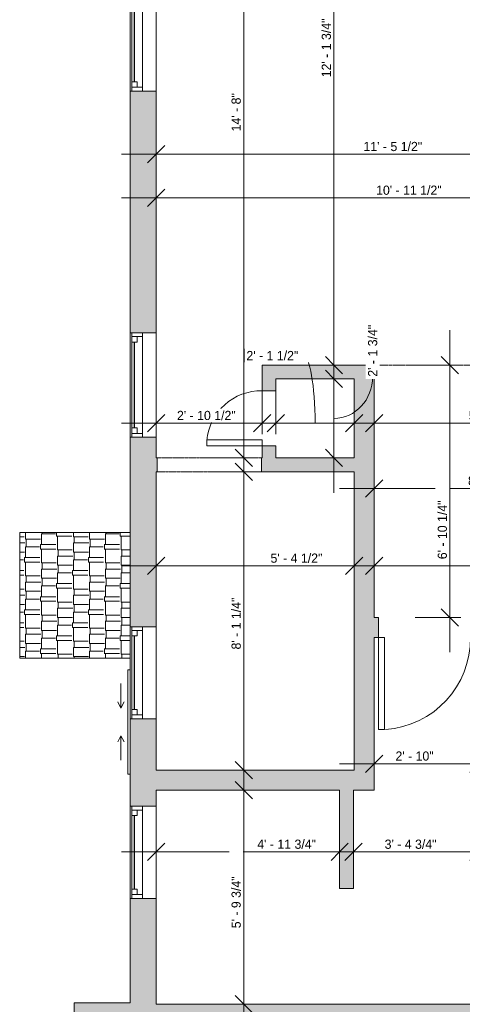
# Model space of a CAD drawing. Header units: inches. Extents: x -270 to 200, y -389 to 498.
# Tile 5 of 9: x -174 to -30, y -31 to 289. Entities that reach past the tile are written whole.
import ezdxf

# ---------------------------------------------------------------- set-up
doc = ezdxf.new("R2010")
doc.units = ezdxf.units.IN
doc.header["$MEASUREMENT"] = 0
doc.linetypes.add('Dash', pattern=[0.23622, 0.11811, -0.11811])
doc.linetypes.add('Overhead', pattern=[0.15625, 0.09375, -0.0625])
for name, color, linetype, lineweight in [('A-ANNO-DIMS', 211, 'Continuous', 9), ('A-ANNO-DIMS-96', 211, 'Continuous', 9), ('A-AREA', 32, 'Continuous', 9), ('A-DETL-GENF', 92, 'Overhead', 9), ('A-DETL-MEDM', 90, 'Continuous', 9), ('A-DOOR', 31, 'Continuous', 9), ('A-GLAZ', 151, 'Continuous', 9), ('A-ROOF', 132, 'Continuous', 9), ('A-ROOF-PATT', 132, 'Continuous', 9), ('A-WALL', 90, 'Continuous', 9), ('A-WALL-PATT', 111, 'Continuous', 9)]:
    doc.layers.add(name, color=color, linetype=linetype, lineweight=lineweight)
doc.styles.add('Inter', font='txt', dxfattribs={"height": 3})
doc.dimstyles.new('Linear_-_1_32__Inter__Imperial__SMALL', dxfattribs={"dimscale": 12, "dimtxt": 3.974399, "dimasz": 0.46875, "dimexe": 0.944882, "dimexo": 0.629921, "dimgap": 0, "dimtad": 1, "dimrnd": 0.25, "dimzin": 1, "dimdsep": 46, "dimlunit": 4, "dimtxsty": 'Inter', "dimblk1": 'OBLIQUE', "dimblk2": 'OBLIQUE', "dimsah": 1, "dimcen": 0.09, "dimdle": 0.944882, "dimazin": 0, "dimtfac": 1, "dimtdec": 4, "dimtix": 1, "dimtmove": 0, "dimatfit": 3, "dimfxl": 1, "dimtvp": 1, "dimtfill": 1, "dimfrac": 2, "dimtolj": 1, "dimtzin": 0, "dimarcsym": 2})
doc.dimstyles.new('Linear_-_1_32__Inter__Imperial__SMALL_1', dxfattribs={"dimscale": 12, "dimtxt": 3.974399, "dimasz": 0.46875, "dimexe": 0.944882, "dimexo": 0.629921, "dimgap": 0, "dimtad": 1, "dimrnd": 0.25, "dimzin": 1, "dimdsep": 46, "dimlunit": 4, "dimtxsty": 'Inter', "dimblk1": 'OBLIQUE', "dimblk2": 'OBLIQUE', "dimsah": 1, "dimcen": 0.09, "dimdle": 0.944882, "dimazin": 0, "dimtfac": 1, "dimtdec": 4, "dimtix": 1, "dimtmove": 1, "dimatfit": 3, "dimfxl": 1, "dimtvp": 1, "dimtfill": 1, "dimfrac": 2, "dimtolj": 1, "dimtzin": 0, "dimarcsym": 2})
doc.dimstyles.new('Linear_-_1_32__Inter__Imperial__SMALL_2', dxfattribs={"dimscale": 12, "dimtxt": 3.974399, "dimasz": 0.46875, "dimexe": 0.944882, "dimexo": 0.629921, "dimgap": 0, "dimtad": 1, "dimrnd": 0.25, "dimzin": 1, "dimdsep": 46, "dimlunit": 4, "dimtxsty": 'Inter', "dimblk1": 'OBLIQUE', "dimblk2": 'OBLIQUE', "dimsah": 1, "dimcen": 0.09, "dimdle": 0.944882, "dimazin": 0, "dimtfac": 1, "dimtdec": 4, "dimtix": 1, "dimtmove": 2, "dimatfit": 3, "dimfxl": 1, "dimtvp": 1, "dimtfill": 1, "dimfrac": 2, "dimtolj": 1, "dimtzin": 0, "dimarcsym": 2})

# ---------------------------------------------------------------- blocks, each defined once
blk = doc.blocks.new('Planitar-Sliding-Double - 2_ 10_ x 3_-4194633-Unit 3236 Dimension Plan')
at = {"layer": 'A-GLAZ'}
for p, q in [((-17, 4.1), (-17, 4.85)), ((-17, 4.85), (17, 4.85)), ((17, 4.1), (17, 4.85))]:
    blk.add_line(p, q, dxfattribs=at)
blk = doc.blocks.new('Plan-Double-Sliding - Default 1-4194636-Unit 3236 Dimension Plan')
at = {"layer": 'A-GLAZ'}
for p, q in [((-4.5, 3.34375), (-12.5, 3.34375)), ((-4.5, 3.34375), (-6.5, 4.34375)), ((-4.5, 3.34375), (-6.5, 2.34375)), ((4.5, 3.34375), (6.5, 4.34375)), ((4.5, 3.34375), (6.5, 2.34375)), ((4.5, 3.34375), (12.5, 3.34375))]:
    blk.add_line(p, q, dxfattribs=at)
blk = doc.blocks.new('Planitar - Single Door_Flush Panel - 2_-6_ x 6_-8_-4191613-Unit 3236 Dimension Plan')
at = {"layer": 'A-DOOR', "lineweight": 18}
for p, q in [((12.99, 3.25), (12.99, 33.25)), ((15, 33.25), (12.99, 33.25)), ((15, 3.25), (15, 33.25)), ((15, 3.25), (12.99, 3.25))]:
    blk.add_line(p, q, dxfattribs=at)
at = {"layer": 'A-DOOR'}
blk.add_arc((14.77, 3.55), 29.77, 93.991, 180.5775, dxfattribs=at)
blk = doc.blocks.new('Planitar - Single Door_Flush Panel - 1_-6_ x 6_-8_-4188477-Unit 3236 Dimension Plan')
at = {"layer": 'A-DOOR', "lineweight": 18}
for p, q in [((6.99, -2.25), (6.99, -20.25)), ((9, -2.25), (6.99, -2.25)), ((9, -2.25), (9, -20.25)), ((9, -20.25), (6.99, -20.25))]:
    blk.add_line(p, q, dxfattribs=at)
at = {"layer": 'A-DOOR'}
blk.add_arc((8.77, -2.55), 17.77, 179.0326, 264.7975, dxfattribs=at)
blk = doc.blocks.new('Planitar-Double-Hung-Single - 2_10_ x 3_-4193130-Unit 3236 Dimension Plan')
at = {"layer": 'A-GLAZ', "lineweight": 18}
for p, q in [((-17, 4.25), (-17, -4.25)), ((-17, 3.75), (-14, 3.75)), ((-15.75, 3.75), (-15.75, 0.25)), ((-14, 3.75), (-14, 2)), ((-1.1875, 3.75), (1.1875, 3.75)), ((14, 3.75), (17, 3.75)), ((14, 3.75), (14, 2)), ((15.75, 3.75), (15.75, 0.25)), ((17, -4.25), (17, 4.25)), ((-17, 0.25), (-15.75, 0.25)), ((-15.75, 2), (-14, 2)), ((15.75, 2), (14, 2)), ((15.75, 0.25), (17, 0.25))]:
    blk.add_line(p, q, dxfattribs=at)
at = {"layer": 'A-GLAZ'}
for p, q in [((17, 4.25), (-17, 4.25)), ((-14, 3.75), (-1.1875, 3.75)), ((1.1875, 3.75), (14, 3.75)), ((15.75, 0.25), (-15.75, 0.25)), ((-17, -4.25), (17, -4.25))]:
    blk.add_line(p, q, dxfattribs=at)
at = {"layer": 'A-GLAZ', "lineweight": 25}
blk.add_line((-14, 2.875), (14, 2.875), dxfattribs=at)
blk = doc.blocks.new('Planitar-Double-Hung-Single - 2_10_ x 2_ 10_-4193184-Unit 3236 Dimension Plan')
at = {"layer": 'A-GLAZ', "lineweight": 18}
for p, q in [((-17, 4.25), (-17, -4.25)), ((-17, 3.75), (-14, 3.75)), ((-15.75, 3.75), (-15.75, 0.25)), ((-14, 3.75), (-14, 2)), ((-1.1875, 3.75), (1.1875, 3.75)), ((14, 3.75), (17, 3.75)), ((14, 3.75), (14, 2)), ((15.75, 3.75), (15.75, 0.25)), ((17, -4.25), (17, 4.25)), ((-17, 0.25), (-15.75, 0.25)), ((-15.75, 2), (-14, 2)), ((15.75, 2), (14, 2)), ((15.75, 0.25), (17, 0.25))]:
    blk.add_line(p, q, dxfattribs=at)
at = {"layer": 'A-GLAZ'}
for p, q in [((17, 4.25), (-17, 4.25)), ((-14, 3.75), (-1.1875, 3.75)), ((1.1875, 3.75), (14, 3.75)), ((15.75, 0.25), (-15.75, 0.25)), ((-17, -4.25), (17, -4.25))]:
    blk.add_line(p, q, dxfattribs=at)
at = {"layer": 'A-GLAZ', "lineweight": 25}
blk.add_line((-14, 2.875), (14, 2.875), dxfattribs=at)
blk = doc.blocks.new('Planitar-Double-Hung-Single - 2_6_ x 2_9_-4193250-Unit 3236 Dimension Plan')
at = {"layer": 'A-GLAZ', "lineweight": 18}
for p, q in [((-15, 4.25), (-15, -4.25)), ((-15, 3.75), (-12, 3.75)), ((-13.75, 3.75), (-13.75, 0.25)), ((-12, 3.75), (-12, 2)), ((-1.1875, 3.75), (1.1875, 3.75)), ((12, 3.75), (15, 3.75)), ((12, 3.75), (12, 2)), ((13.75, 3.75), (13.75, 0.25)), ((15, -4.25), (15, 4.25)), ((-15, 0.25), (-13.75, 0.25)), ((-13.75, 2), (-12, 2)), ((13.75, 2), (12, 2)), ((13.75, 0.25), (15, 0.25))]:
    blk.add_line(p, q, dxfattribs=at)
at = {"layer": 'A-GLAZ'}
for p, q in [((15, 4.25), (-15, 4.25)), ((-12, 3.75), (-1.1875, 3.75)), ((1.1875, 3.75), (12, 3.75)), ((13.75, 0.25), (-13.75, 0.25)), ((-15, -4.25), (15, -4.25))]:
    blk.add_line(p, q, dxfattribs=at)
at = {"layer": 'A-GLAZ', "lineweight": 25}
blk.add_line((-12, 2.875), (12, 2.875), dxfattribs=at)
blk = doc.blocks.new('Planitar-Double-Hung-Single - 2_6_ x 3_4_-4193346-Unit 3236 Dimension Plan')
at = {"layer": 'A-GLAZ', "lineweight": 18}
for p, q in [((-15, 4.25), (-15, -4.25)), ((-15, 3.75), (-12, 3.75)), ((-13.75, 3.75), (-13.75, 0.25)), ((-12, 3.75), (-12, 2)), ((-1.1875, 3.75), (1.1875, 3.75)), ((12, 3.75), (15, 3.75)), ((12, 3.75), (12, 2)), ((13.75, 3.75), (13.75, 0.25)), ((15, -4.25), (15, 4.25)), ((-15, 0.25), (-13.75, 0.25)), ((-13.75, 2), (-12, 2)), ((13.75, 2), (12, 2)), ((13.75, 0.25), (15, 0.25))]:
    blk.add_line(p, q, dxfattribs=at)
at = {"layer": 'A-GLAZ'}
for p, q in [((15, 4.25), (-15, 4.25)), ((-12, 3.75), (-1.1875, 3.75)), ((1.1875, 3.75), (12, 3.75)), ((13.75, 0.25), (-13.75, 0.25)), ((-15, -4.25), (15, -4.25))]:
    blk.add_line(p, q, dxfattribs=at)
at = {"layer": 'A-GLAZ', "lineweight": 25}
blk.add_line((-12, 2.875), (12, 2.875), dxfattribs=at)
blk = doc.blocks.new('Planitar - Opening - 2_-10_ x 6_-8_-4207775-Unit 3236 Dimension Plan')
at = {"layer": 'A-DETL-GENF'}
for p, q in [((16.68, 2.25), (-17.32, 2.25)), ((-17.32, -2.25), (16.68, -2.25))]:
    blk.add_line(p, q, dxfattribs=at)
at = {"layer": 'A-DETL-MEDM'}
for p, q in [((-17.32, 2.25), (-17.32, -2.25)), ((16.68, -2.25), (16.68, 2.25))]:
    blk.add_line(p, q, dxfattribs=at)
blk = doc.blocks.new('DIMBLOCK5-Unit 3236 Dimension Plan')
at = {"layer": 'A-ANNO-DIMS-96'}
for p, q in [((-129.98, 242.1), (-129.98, 257.02)), ((7.52, 242.1), (7.52, 257.02)), ((-141.32, 245.68), (18.86, 245.68)), ((-129.98, 245.68), (-129.98, 242.1)), ((7.52, 245.68), (7.52, 242.1))]:
    blk.add_line(p, q, dxfattribs=at)
at = {"layer": 'A-ANNO-DIMS-96', "lineweight": 35}
for p, q in [((-129.98, 245.68), (-127.17, 248.49)), ((7.52, 245.68), (10.33, 248.49)), ((-129.98, 245.68), (-132.79, 242.87)), ((7.52, 245.68), (4.71, 242.87))]:
    blk.add_line(p, q, dxfattribs=at)
at = {"layer": 'A-ANNO-DIMS-96', "color": 0, "insert": (-62.47, 249.67), "char_height": 3, "width": 24.0849, "attachment_point": 1, "line_spacing_factor": 0.9936, "style": 'Inter', "bg_fill": 3, "box_fill_scale": 1.25, "bg_fill_color": 256, "bg_fill_true_color": 13158600, "bg_fill_transparency": 0}
blk.add_mtext('11\' - 5 1/2"', dxfattribs=at)
blk = doc.blocks.new('_Oblique')
at = {"color": 0, "linetype": 'ByBlock', "lineweight": -2}
blk.add_line((-0.5, -0.5), (0.5, 0.5), dxfattribs=at)
blk = doc.blocks.new('DIMBLOCK7-Unit 3236 Dimension Plan')
at = {"layer": 'A-ANNO-DIMS-96'}
for p, q in [((-129.98, 227.85), (-129.98, 242.77)), ((-141.32, 231.43), (12.86, 231.43)), ((-129.98, 231.43), (-129.98, 227.85)), ((1.52, 231.53), (1.52, 220.09)), ((1.52, 231.43), (1.52, 231.53))]:
    blk.add_line(p, q, dxfattribs=at)
at = {"layer": 'A-ANNO-DIMS-96', "lineweight": 35}
for p, q in [((-129.98, 231.43), (-127.17, 234.25)), ((1.52, 231.43), (4.33, 234.25)), ((-129.98, 231.43), (-132.79, 228.62)), ((1.52, 231.43), (-1.29, 228.62))]:
    blk.add_line(p, q, dxfattribs=at)
at = {"layer": 'A-ANNO-DIMS-96', "color": 0, "insert": (-58.35, 235.43), "char_height": 3, "width": 26.231, "attachment_point": 1, "line_spacing_factor": 0.9936, "style": 'Inter', "bg_fill": 3, "box_fill_scale": 1.25, "bg_fill_color": 256, "bg_fill_true_color": 13158600, "bg_fill_transparency": 0}
blk.add_mtext('10\' - 11 1/2"', dxfattribs=at)
blk = doc.blocks.new('DIMBLOCK11-Unit 3236 Dimension Plan')
at = {"layer": 'A-ANNO-DIMS-96'}
for p, q in [((-129.98, 154.47), (-129.98, 169.39)), ((-95.48, 154.47), (-95.48, 169.39)), ((-141.32, 158.05), (-84.14, 158.05)), ((-129.98, 158.05), (-129.98, 154.47)), ((-95.48, 158.05), (-95.48, 154.47))]:
    blk.add_line(p, q, dxfattribs=at)
at = {"layer": 'A-ANNO-DIMS-96', "lineweight": 35}
for p, q in [((-129.98, 158.05), (-127.17, 160.87)), ((-95.48, 158.05), (-92.67, 160.87)), ((-129.98, 158.05), (-132.79, 155.24)), ((-95.48, 158.05), (-98.29, 155.24))]:
    blk.add_line(p, q, dxfattribs=at)
at = {"layer": 'A-ANNO-DIMS-96', "color": 0, "insert": (-123.23, 162.05), "char_height": 3, "width": 25.2176, "attachment_point": 1, "line_spacing_factor": 0.9936, "style": 'Inter', "bg_fill": 3, "box_fill_scale": 1.25, "bg_fill_color": 256, "bg_fill_true_color": 13158600, "bg_fill_transparency": 0}
blk.add_mtext('2\' - 10 1/2"', dxfattribs=at)
blk = doc.blocks.new('DIMBLOCK12-Unit 3236 Dimension Plan')
at = {"layer": 'A-ANNO-DIMS-96'}
for p, q in [((-90.98, 154.47), (-90.98, 169.39)), ((-65.48, 154.47), (-65.48, 169.39)), ((-102.32, 158.05), (-54.14, 158.05)), ((-90.98, 158.05), (-90.98, 154.47)), ((-65.48, 158.05), (-65.48, 154.47))]:
    blk.add_line(p, q, dxfattribs=at)
at = {"layer": 'A-ANNO-DIMS-96', "lineweight": 35}
for p, q in [((-90.98, 158.05), (-88.17, 160.87)), ((-65.48, 158.05), (-62.67, 160.87)), ((-90.98, 158.05), (-93.79, 155.24)), ((-65.48, 158.05), (-68.29, 155.24))]:
    blk.add_line(p, q, dxfattribs=at)
at = {"layer": 'A-ANNO-DIMS-96'}
blk.add_ellipse((-82.17, 158.05), major_axis=(0, 22), ratio=0.179123, start_param=4.712389, end_param=6.283185, dxfattribs=at)
at = {"layer": 'A-ANNO-DIMS-96', "color": 0, "insert": (-100.6, 181.56), "char_height": 3, "width": 22.1175, "attachment_point": 1, "line_spacing_factor": 0.9936, "style": 'Inter', "bg_fill": 3, "box_fill_scale": 1.25, "bg_fill_color": 256, "bg_fill_true_color": 13158600, "bg_fill_transparency": 0}
blk.add_mtext('2\' - 1 1/2"', dxfattribs=at)
blk = doc.blocks.new('DIMBLOCK13-Unit 3236 Dimension Plan')
at = {"layer": 'A-ANNO-DIMS-96'}
for p, q in [((-58.98, 154.47), (-58.98, 169.39)), ((7.52, 154.47), (7.52, 169.39)), ((-70.32, 158.05), (18.86, 158.05)), ((-58.98, 158.05), (-58.98, 154.47)), ((7.52, 158.05), (7.52, 154.47))]:
    blk.add_line(p, q, dxfattribs=at)
at = {"layer": 'A-ANNO-DIMS-96', "lineweight": 35}
for p, q in [((-58.98, 158.05), (-56.17, 160.87)), ((7.52, 158.05), (10.33, 160.87)), ((-58.98, 158.05), (-61.79, 155.24)), ((7.52, 158.05), (4.71, 155.24))]:
    blk.add_line(p, q, dxfattribs=at)
at = {"layer": 'A-ANNO-DIMS-96', "color": 0, "insert": (-28.17, 162.05), "char_height": 3, "width": 23.0714, "attachment_point": 1, "line_spacing_factor": 0.9936, "style": 'Inter', "bg_fill": 3, "box_fill_scale": 1.25, "bg_fill_color": 256, "bg_fill_true_color": 13158600, "bg_fill_transparency": 0}
blk.add_mtext('5\' - 6 1/2"', dxfattribs=at)
blk = doc.blocks.new('DIMBLOCK14-Unit 3236 Dimension Plan')
at = {"layer": 'A-ANNO-DIMS-96'}
for p, q in [((-129.98, 107.99), (-129.98, 122.91)), ((-65.48, 107.99), (-65.48, 122.91)), ((-141.32, 111.58), (-54.14, 111.58)), ((-129.98, 111.58), (-129.98, 107.99)), ((-65.48, 111.58), (-65.48, 107.99))]:
    blk.add_line(p, q, dxfattribs=at)
at = {"layer": 'A-ANNO-DIMS-96', "lineweight": 35}
for p, q in [((-129.98, 111.58), (-127.17, 114.39)), ((-65.48, 111.58), (-62.67, 114.39)), ((-129.98, 111.58), (-132.79, 108.76)), ((-65.48, 111.58), (-68.29, 108.76))]:
    blk.add_line(p, q, dxfattribs=at)
at = {"layer": 'A-ANNO-DIMS-96', "color": 0, "insert": (-92.75, 115.57), "char_height": 3, "width": 23.2502, "attachment_point": 1, "line_spacing_factor": 0.9936, "style": 'Inter', "bg_fill": 3, "box_fill_scale": 1.25, "bg_fill_color": 256, "bg_fill_true_color": 13158600, "bg_fill_transparency": 0}
blk.add_mtext('5\' - 4 1/2"', dxfattribs=at)
blk = doc.blocks.new('DIMBLOCK15-Unit 3236 Dimension Plan')
at = {"layer": 'A-ANNO-DIMS-96'}
for p, q in [((-58.98, 107.99), (-58.98, 122.91)), ((25.32, 107.99), (25.32, 122.91)), ((-70.32, 111.58), (36.66, 111.58)), ((-58.98, 111.58), (-58.98, 107.99)), ((25.32, 111.58), (25.32, 107.99))]:
    blk.add_line(p, q, dxfattribs=at)
at = {"layer": 'A-ANNO-DIMS-96', "lineweight": 35}
for p, q in [((-58.98, 111.58), (-56.17, 114.39)), ((25.32, 111.58), (28.13, 114.39)), ((-58.98, 111.58), (-61.79, 108.76)), ((25.32, 111.58), (22.51, 108.76))]:
    blk.add_line(p, q, dxfattribs=at)
at = {"layer": 'A-ANNO-DIMS-96', "color": 0, "insert": (-26.47, 115.57), "char_height": 3, "width": 23.131, "attachment_point": 1, "line_spacing_factor": 0.9936, "style": 'Inter', "bg_fill": 3, "box_fill_scale": 1.25, "bg_fill_color": 256, "bg_fill_true_color": 13158600, "bg_fill_transparency": 0}
blk.add_mtext('7\' - 0 1/4"', dxfattribs=at)
blk = doc.blocks.new('DIMBLOCK17-Unit 3236 Dimension Plan')
at = {"layer": 'A-ANNO-DIMS-96'}
for p, q in [((-58.98, 133.22), (-58.98, 148.14)), ((48.52, 133.22), (48.52, 148.14)), ((-70.32, 136.8), (59.86, 136.8)), ((-58.98, 136.8), (-58.98, 133.22)), ((48.52, 136.8), (48.52, 133.22))]:
    blk.add_line(p, q, dxfattribs=at)
at = {"layer": 'A-ANNO-DIMS-96', "lineweight": 35}
for p, q in [((-58.98, 136.8), (-56.17, 139.61)), ((48.52, 136.8), (51.33, 139.61)), ((-58.98, 136.8), (-61.79, 133.98)), ((48.52, 136.8), (45.71, 133.98))]:
    blk.add_line(p, q, dxfattribs=at)
at = {"layer": 'A-ANNO-DIMS-96', "color": 0, "insert": (-28.42, 140.79), "char_height": 3, "width": 24.1445, "attachment_point": 1, "line_spacing_factor": 0.9936, "style": 'Inter', "bg_fill": 3, "box_fill_scale": 1.25, "bg_fill_color": 256, "bg_fill_true_color": 13158600, "bg_fill_transparency": 0}
blk.add_mtext('8\' - 11 1/2"', dxfattribs=at)
blk = doc.blocks.new('DIMBLOCK19-Unit 3236 Dimension Plan')
at = {"layer": 'A-ANNO-DIMS-96'}
for p, q in [((-58.98, 43.52), (-58.98, 58.44)), ((-24.98, 43.52), (-24.98, 58.44)), ((-70.32, 47.1), (-13.64, 47.1)), ((-58.98, 47.1), (-58.98, 43.52)), ((-24.98, 47.1), (-24.98, 43.52))]:
    blk.add_line(p, q, dxfattribs=at)
at = {"layer": 'A-ANNO-DIMS-96', "lineweight": 35}
for p, q in [((-58.98, 47.1), (-56.17, 49.92)), ((-24.98, 47.1), (-22.17, 49.92)), ((-58.98, 47.1), (-61.79, 44.29)), ((-24.98, 47.1), (-27.79, 44.29))]:
    blk.add_line(p, q, dxfattribs=at)
at = {"layer": 'A-ANNO-DIMS-96', "color": 0, "insert": (-52.04, 51.1), "char_height": 3, "width": 16.9906, "attachment_point": 1, "line_spacing_factor": 0.9936, "style": 'Inter', "bg_fill": 3, "box_fill_scale": 1.25, "bg_fill_color": 256, "bg_fill_true_color": 13158600, "bg_fill_transparency": 0}
blk.add_mtext('2\' - 10"', dxfattribs=at)
blk = doc.blocks.new('DIMBLOCK20-Unit 3236 Dimension Plan')
at = {"layer": 'A-ANNO-DIMS-96'}
for p, q in [((-129.98, 14.81), (-129.98, 29.73)), ((-70.23, 14.81), (-70.23, 29.73)), ((-141.32, 18.39), (-58.89, 18.39)), ((-129.98, 18.39), (-129.98, 14.81)), ((-70.23, 18.39), (-70.23, 14.81))]:
    blk.add_line(p, q, dxfattribs=at)
at = {"layer": 'A-ANNO-DIMS-96', "lineweight": 35}
for p, q in [((-129.98, 18.39), (-127.17, 21.2)), ((-70.23, 18.39), (-67.42, 21.2)), ((-129.98, 18.39), (-132.79, 15.58)), ((-70.23, 18.39), (-73.04, 15.58))]:
    blk.add_line(p, q, dxfattribs=at)
at = {"layer": 'A-ANNO-DIMS-96', "color": 0, "insert": (-97.07, 22.38), "char_height": 3, "width": 25.5156, "attachment_point": 1, "line_spacing_factor": 0.9936, "style": 'Inter', "bg_fill": 3, "box_fill_scale": 1.25, "bg_fill_color": 256, "bg_fill_true_color": 13158600, "bg_fill_transparency": 0}
blk.add_mtext('4\' - 11 3/4"', dxfattribs=at)
blk = doc.blocks.new('DIMBLOCK21-Unit 3236 Dimension Plan')
at = {"layer": 'A-ANNO-DIMS-96'}
for p, q in [((-65.73, 14.81), (-65.73, 29.73)), ((-24.98, 14.81), (-24.98, 29.73)), ((-77.07, 18.39), (-13.64, 18.39)), ((-65.73, 18.39), (-65.73, 14.81)), ((-24.98, 18.39), (-24.98, 14.81))]:
    blk.add_line(p, q, dxfattribs=at)
at = {"layer": 'A-ANNO-DIMS-96', "lineweight": 35}
for p, q in [((-65.73, 18.39), (-62.92, 21.2)), ((-24.98, 18.39), (-22.17, 21.2)), ((-65.73, 18.39), (-68.54, 15.58)), ((-24.98, 18.39), (-27.79, 15.58))]:
    blk.add_line(p, q, dxfattribs=at)
at = {"layer": 'A-ANNO-DIMS-96', "color": 0, "insert": (-55.56, 22.38), "char_height": 3, "width": 24.5022, "attachment_point": 1, "line_spacing_factor": 0.9936, "style": 'Inter', "bg_fill": 3, "box_fill_scale": 1.25, "bg_fill_color": 256, "bg_fill_true_color": 13158600, "bg_fill_transparency": 0}
blk.add_mtext('3\' - 4 3/4"', dxfattribs=at)
blk = doc.blocks.new('DIMBLOCK39-Unit 3236 Dimension Plan')
at = {"layer": 'A-ANNO-DIMS-96'}
for p, q in [((-101.46, 135.39), (-101.46, 334.06)), ((-97.88, 322.72), (-112.8, 322.72)), ((-101.46, 322.72), (-97.88, 322.72)), ((-97.88, 146.72), (-112.8, 146.72)), ((-101.46, 146.72), (-97.88, 146.72))]:
    blk.add_line(p, q, dxfattribs=at)
at = {"layer": 'A-ANNO-DIMS-96', "lineweight": 35}
for p, q in [((-101.46, 322.72), (-104.27, 325.54)), ((-101.46, 322.72), (-98.65, 319.91)), ((-101.46, 146.72), (-104.27, 149.54)), ((-101.46, 146.72), (-98.65, 143.91))]:
    blk.add_line(p, q, dxfattribs=at)
at = {"layer": 'A-ANNO-DIMS-96', "color": 0, "insert": (-105.45, 253.08), "char_height": 3, "width": 17.1098, "attachment_point": 1, "rotation": 90, "line_spacing_factor": 0.9936, "style": 'Inter', "bg_fill": 3, "box_fill_scale": 1.25, "bg_fill_color": 256, "bg_fill_true_color": 13158600, "bg_fill_transparency": 0}
blk.add_mtext('14\' - 8"', dxfattribs=at)
blk = doc.blocks.new('DIMBLOCK40-Unit 3236 Dimension Plan')
at = {"layer": 'A-ANNO-DIMS-96'}
for p, q in [((-101.46, 33.64), (-101.46, 153.56)), ((-97.88, 142.22), (-112.8, 142.22)), ((-101.46, 142.22), (-97.88, 142.22)), ((-97.88, 44.97), (-112.8, 44.97)), ((-101.46, 44.97), (-97.88, 44.97))]:
    blk.add_line(p, q, dxfattribs=at)
at = {"layer": 'A-ANNO-DIMS-96', "lineweight": 35}
for p, q in [((-101.46, 142.22), (-104.27, 145.04)), ((-101.46, 142.22), (-98.65, 139.41)), ((-101.46, 44.97), (-104.27, 47.79)), ((-101.46, 44.97), (-98.65, 42.16))]:
    blk.add_line(p, q, dxfattribs=at)
at = {"layer": 'A-ANNO-DIMS-96', "color": 0, "insert": (-105.45, 84.31), "char_height": 3, "width": 22.2964, "attachment_point": 1, "rotation": 90, "line_spacing_factor": 0.9936, "style": 'Inter', "bg_fill": 3, "box_fill_scale": 1.25, "bg_fill_color": 256, "bg_fill_true_color": 13158600, "bg_fill_transparency": 0}
blk.add_mtext('8\' - 1 1/4"', dxfattribs=at)
blk = doc.blocks.new('DIMBLOCK41-Unit 3236 Dimension Plan')
at = {"layer": 'A-ANNO-DIMS-96'}
for p, q in [((-101.46, -42.61), (-101.46, 49.81)), ((-97.88, 38.47), (-112.8, 38.47)), ((-101.46, 38.47), (-97.88, 38.47)), ((-97.88, -31.28), (-112.8, -31.28)), ((-101.46, -31.28), (-97.88, -31.28))]:
    blk.add_line(p, q, dxfattribs=at)
at = {"layer": 'A-ANNO-DIMS-96', "lineweight": 35}
for p, q in [((-101.46, 38.47), (-104.27, 41.29)), ((-101.46, 38.47), (-98.65, 35.66)), ((-101.46, -31.28), (-104.27, -28.46)), ((-101.46, -31.28), (-98.65, -34.09))]:
    blk.add_line(p, q, dxfattribs=at)
at = {"layer": 'A-ANNO-DIMS-96', "color": 0, "insert": (-105.45, -6.51), "char_height": 3, "width": 24.2637, "attachment_point": 1, "rotation": 90, "line_spacing_factor": 0.9936, "style": 'Inter', "bg_fill": 3, "box_fill_scale": 1.25, "bg_fill_color": 256, "bg_fill_true_color": 13158600, "bg_fill_transparency": 0}
blk.add_mtext('5\' - 9 3/4"', dxfattribs=at)
blk = doc.blocks.new('DIMBLOCK42-Unit 3236 Dimension Plan')
at = {"layer": 'A-ANNO-DIMS-96'}
for p, q in [((-101.46, -177.61), (-101.46, -27.94)), ((-97.88, -39.28), (-112.8, -39.28)), ((-101.46, -39.28), (-97.88, -39.28)), ((-97.88, -166.28), (-112.8, -166.28)), ((-101.46, -166.28), (-97.88, -166.28))]:
    blk.add_line(p, q, dxfattribs=at)
at = {"layer": 'A-ANNO-DIMS-96', "lineweight": 35}
for p, q in [((-101.46, -39.28), (-104.27, -36.46)), ((-101.46, -39.28), (-98.65, -42.09)), ((-101.46, -166.28), (-104.27, -163.46)), ((-101.46, -166.28), (-98.65, -169.09))]:
    blk.add_line(p, q, dxfattribs=at)
at = {"layer": 'A-ANNO-DIMS-96', "color": 0, "insert": (-105.45, -109.76), "char_height": 3, "width": 16.7521, "attachment_point": 1, "rotation": 90, "line_spacing_factor": 0.9936, "style": 'Inter', "bg_fill": 3, "box_fill_scale": 1.25, "bg_fill_color": 256, "bg_fill_true_color": 13158600, "bg_fill_transparency": 0}
blk.add_mtext('10\' - 7"', dxfattribs=at)
blk = doc.blocks.new('DIMBLOCK48-Unit 3236 Dimension Plan')
at = {"layer": 'A-ANNO-DIMS-96'}
for p, q in [((-72.08, 165.64), (-72.08, 334.06)), ((-68.5, 322.72), (-83.42, 322.72)), ((-72.08, 322.72), (-68.5, 322.72)), ((-68.5, 176.97), (-83.42, 176.97)), ((-72.08, 176.97), (-68.5, 176.97))]:
    blk.add_line(p, q, dxfattribs=at)
at = {"layer": 'A-ANNO-DIMS-96', "lineweight": 35}
for p, q in [((-72.08, 322.72), (-74.89, 325.54)), ((-72.08, 322.72), (-69.27, 319.91)), ((-72.08, 176.97), (-74.89, 179.79)), ((-72.08, 176.97), (-69.27, 174.16))]:
    blk.add_line(p, q, dxfattribs=at)
at = {"layer": 'A-ANNO-DIMS-96', "color": 0, "insert": (-76.08, 270.71), "char_height": 3, "width": 25.3368, "attachment_point": 1, "rotation": 90, "line_spacing_factor": 0.9936, "style": 'Inter', "bg_fill": 3, "box_fill_scale": 1.25, "bg_fill_color": 256, "bg_fill_true_color": 13158600, "bg_fill_transparency": 0}
blk.add_mtext('12\' - 1 3/4"', dxfattribs=at)
blk = doc.blocks.new('DIMBLOCK49-Unit 3236 Dimension Plan')
at = {"layer": 'A-ANNO-DIMS-96'}
for p, q in [((-72.08, 135.39), (-72.08, 183.81)), ((-68.5, 172.47), (-83.42, 172.47)), ((-72.08, 172.47), (-68.5, 172.47)), ((-68.5, 146.72), (-83.42, 146.72)), ((-72.08, 146.72), (-68.5, 146.72))]:
    blk.add_line(p, q, dxfattribs=at)
at = {"layer": 'A-ANNO-DIMS-96', "lineweight": 35}
for p, q in [((-72.08, 172.47), (-74.89, 175.29)), ((-72.08, 172.47), (-69.27, 169.66)), ((-72.08, 146.72), (-74.89, 149.54)), ((-72.08, 146.72), (-69.27, 143.91))]:
    blk.add_line(p, q, dxfattribs=at)
at = {"layer": 'A-ANNO-DIMS-96'}
blk.add_ellipse((-72.08, 173.17), major_axis=(0, 13.57), ratio=0.929427, start_param=3.141593, end_param=4.712389, dxfattribs=at)
at = {"layer": 'A-ANNO-DIMS-96', "color": 0, "insert": (-60.98, 173.17), "char_height": 3, "width": 23.3099, "attachment_point": 1, "rotation": 90, "line_spacing_factor": 0.9936, "style": 'Inter', "bg_fill": 3, "box_fill_scale": 1.25, "bg_fill_color": 256, "bg_fill_true_color": 13158600, "bg_fill_transparency": 0}
blk.add_mtext('2\' - 1 3/4"', dxfattribs=at)
blk = doc.blocks.new('DIMBLOCK50-Unit 3236 Dimension Plan')
at = {"layer": 'A-ANNO-DIMS-96'}
for p, q in [((-34.29, 83.39), (-34.29, 188.31)), ((-30.7, 176.97), (-45.63, 176.97)), ((-34.29, 176.97), (-30.7, 176.97)), ((-30.7, 94.72), (-45.63, 94.72)), ((-34.29, 94.72), (-30.7, 94.72))]:
    blk.add_line(p, q, dxfattribs=at)
at = {"layer": 'A-ANNO-DIMS-96', "lineweight": 35}
for p, q in [((-34.29, 176.97), (-37.1, 179.79)), ((-34.29, 176.97), (-31.47, 174.16)), ((-34.29, 94.72), (-37.1, 97.54)), ((-34.29, 94.72), (-31.47, 91.91))]:
    blk.add_line(p, q, dxfattribs=at)
at = {"layer": 'A-ANNO-DIMS-96', "color": 0, "insert": (-38.28, 113.72), "char_height": 3, "width": 25.3964, "attachment_point": 1, "rotation": 90, "line_spacing_factor": 0.9936, "style": 'Inter', "bg_fill": 3, "box_fill_scale": 1.25, "bg_fill_color": 256, "bg_fill_true_color": 13158600, "bg_fill_transparency": 0}
blk.add_mtext('6\' - 10 1/4"', dxfattribs=at)

msp = doc.modelspace()

# ---------------------------------------------------------------- hatches: boundary and pattern name
at = {"layer": 'A-ROOF-PATT'}
h = msp.add_hatch(dxfattribs=at)
h.set_pattern_fill('FP_4', color=256, style=0, pattern_type=2)
h.set_pattern_definition([(270, (30.091, 0), (5.196, -12.75), [3, -2.5, 3.5, -1.5, -6.5]), (270, (30.091, 0), (5.196, -12.75), [-10.5, 4.5, -2]), (270, (30.307, -3), (5.196, -12.75), [2.5, -9.5, 2, -3]), (270, (29.766, -9), (5.196, -12.75), [1.5, -15.5]), (0, (30.091, 0), (5.196, 4.25), [4.98, -15.805]), (0, (30.091, -3), (5.196, 4.25), [4.871, -15.913]), (0, (30.091, -5.5), (5.196, 4.25), [4.547, -16.238]), (0, (29.766, -9), (5.196, 4.25), [4.98, -15.805]), (0, (29.766, -10.5), (5.196, 4.25), [4.98, -15.805]), (0, (30.091, -15), (5.196, 4.25), [4.763, -16.021])])
h.paths.add_polyline_path([(-174.478, 81.475), (-138.478, 81.475), (-138.478, 122.475), (-174.478, 122.475), (-174.478, 91.725)], flags=0)
at = {"layer": 'A-WALL-PATT'}
h = msp.add_hatch(color=9, dxfattribs=at)
h.paths.add_polyline_path([(-129.978, -30.775), (-129.978, 3.225), (-138.478, 3.225), (-138.478, -30.775)], flags=0)
h.paths.add_polyline_path([(-129.978, 33.225), (-129.978, 61.725), (-138.478, 61.725), (-138.478, 33.225)], flags=0)
h.paths.add_polyline_path([(-129.978, 91.725), (-129.978, 153.475), (-138.478, 153.475), (-138.478, 91.725)], flags=0)
h.paths.add_polyline_path([(-138.478, 187.475), (-129.978, 187.475), (-129.978, 266.225), (-138.478, 266.225)], flags=0)
h.paths.add_polyline_path([(-138.478, 300.225), (-129.978, 300.225), (-129.978, 431.225), (-138.478, 431.225), (-138.478, 302.303)], flags=0)
h.paths.add_polyline_path([(-129.978, 465.225), (-129.978, 486.225), (-138.478, 486.225), (-138.478, 465.225)], flags=0)
for points in [[(-65.478, 172.475), (-65.478, 176.975), (-95.478, 176.975), (-95.478, 172.475), (-90.978, 172.475)], [(-58.978, 146.725), (-58.978, 176.975), (-65.478, 176.975), (-65.478, 146.725)], [(-65.478, 94.725), (-58.978, 94.725), (-58.978, 142.225), (-65.478, 142.225)], [(-65.478, 38.475), (-58.978, 38.475), (-58.978, 88.225), (-65.478, 88.225), (-65.478, 43.714)], [(-65.728, 38.475), (-65.478, 38.475), (-65.478, 44.975), (-129.978, 44.975), (-129.978, 38.475), (-70.228, 38.475)], [(-70.228, 6.475), (-65.728, 6.475), (-65.728, 38.475), (-70.228, 38.475)], [(-148.228, -39.275), (-129.978, -39.275), (-129.978, -30.775), (-156.728, -30.775), (-156.728, -39.275)], [(5.272, -39.275), (5.272, -31.275), (-129.978, -31.275), (-129.978, -39.275), (-24.072, -39.275)]]:
    msp.add_hatch(color=9, dxfattribs=at).paths.add_polyline_path(points, flags=0)
h = msp.add_hatch(color=9, dxfattribs=at)
h.paths.add_polyline_path([(-95.478, 146.725), (-90.978, 146.725), (-90.978, 150.6), (-95.478, 150.6)], flags=0)
h.paths.add_polyline_path([(-90.978, 168.6), (-90.978, 172.475), (-95.478, 172.475), (-95.478, 168.6)], flags=0)
h = msp.add_hatch(color=9, dxfattribs=at)
h.paths.add_polyline_path([(-129.978, 142.225), (-129.728, 142.225), (-129.728, 146.725), (-129.978, 146.725)], flags=0)
h.paths.add_polyline_path([(-95.728, 142.225), (-58.978, 142.225), (-58.978, 146.725), (-95.728, 146.725)], flags=0)
h = msp.add_hatch(color=9, dxfattribs=at)
h.paths.add_polyline_path([(157.272, 88.225), (157.272, 94.725), (-27.603, 94.725), (-27.603, 88.225), (150.772, 88.225)], flags=0)
h.paths.add_polyline_path([(-57.603, 88.225), (-57.603, 94.725), (-65.478, 94.725), (-65.478, 88.225), (-58.978, 88.225)], flags=0)

# ---------------------------------------------------------------- linework, layer by layer
at = {"layer": 'A-AREA', "linetype": 'Dash'}
msp.add_line((-58.978, 176.975), (1.522, 176.975), dxfattribs=at)
at = {"layer": 'A-ROOF'}
for p, q in [((-138.478, 122.475), (-174.478, 122.475)), ((-174.478, 122.475), (-174.478, 81.475)), ((-174.478, 81.475), (-138.478, 81.475))]:
    msp.add_line(p, q, dxfattribs=at)
at = {"layer": 'A-WALL'}
for p, q in [((-138.478, 266.225), (-138.478, 187.475)), ((-129.978, 187.475), (-129.978, 266.225)), ((-58.978, 176.975), (-95.478, 176.975)), ((-95.478, 176.975), (-95.478, 168.6)), ((-58.978, 94.725), (-58.978, 176.975)), ((-90.978, 172.475), (-65.478, 172.475)), ((-90.978, 168.6), (-90.978, 172.475)), ((-65.478, 172.475), (-65.478, 146.725)), ((-95.478, 168.6), (-90.978, 168.6)), ((-138.478, 153.475), (-138.478, 91.725)), ((-129.978, 146.725), (-129.978, 153.475)), ((-95.478, 150.6), (-95.478, 146.725)), ((-90.978, 150.6), (-95.478, 150.6)), ((-90.978, 146.725), (-90.978, 150.6)), ((-129.728, 146.725), (-129.978, 146.725)), ((-95.478, 146.725), (-95.728, 146.725)), ((-65.478, 146.725), (-90.978, 146.725)), ((-129.978, 142.225), (-129.728, 142.225)), ((-129.978, 91.725), (-129.978, 142.225)), ((-95.728, 142.225), (-65.478, 142.225)), ((-65.478, 142.225), (-65.478, 44.975)), ((-57.603, 94.725), (-58.978, 94.725)), ((-57.603, 88.225), (-57.603, 94.725)), ((-58.978, 88.225), (-57.603, 88.225)), ((-58.978, 38.475), (-58.978, 88.225)), ((-138.478, 61.725), (-138.478, 33.225)), ((-129.978, 44.975), (-129.978, 61.725)), ((-65.478, 44.975), (-129.978, 44.975)), ((-129.978, 38.475), (-70.228, 38.475)), ((-129.978, 33.225), (-129.978, 38.475)), ((-70.228, 38.475), (-70.228, 6.475)), ((-65.728, 38.475), (-58.978, 38.475)), ((-65.728, 6.475), (-65.728, 38.475)), ((-70.228, 6.475), (-65.728, 6.475)), ((-138.478, 3.225), (-138.478, -30.775)), ((-129.978, -31.275), (-129.978, 3.225)), ((-156.728, -30.775), (-156.728, -54.154)), ((-138.478, -30.775), (-156.728, -30.775)), ((-24.978, -31.275), (-129.978, -31.275))]:
    msp.add_line(p, q, dxfattribs=at)

# ---------------------------------------------------------------- block references
at = {"layer": 'A-DOOR'}
for name, p, rotation in [('Planitar - Single Door_Flush Panel - 1_-6_ x 6_-8_-4188477-Unit 3236 Dimension Plan', (-93.228, 159.6), 269.9999999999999), ('Planitar - Opening - 2_-10_ x 6_-8_-4207775-Unit 3236 Dimension Plan', (-113.05, 144.475), 180), ('Planitar - Single Door_Flush Panel - 2_-6_ x 6_-8_-4191613-Unit 3236 Dimension Plan', (-42.603, 91.475), 180)]:
    msp.add_blockref(name, p, dxfattribs=dict(at, rotation=rotation))
at = {"layer": 'A-GLAZ', "rotation": 89.99999999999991}
for name, p in [('Planitar-Double-Hung-Single - 2_10_ x 3_-4193130-Unit 3236 Dimension Plan', (-134.228, 283.225)), ('Planitar-Double-Hung-Single - 2_10_ x 2_ 10_-4193184-Unit 3236 Dimension Plan', (-134.228, 170.475)), ('Planitar-Double-Hung-Single - 2_6_ x 2_9_-4193250-Unit 3236 Dimension Plan', (-134.228, 76.725)), ('Planitar-Sliding-Double - 2_ 10_ x 3_-4194633-Unit 3236 Dimension Plan', (-134.378, 60.725)), ('Plan-Double-Sliding - Default 1-4194636-Unit 3236 Dimension Plan', (-138.134, 60.725)), ('Planitar-Double-Hung-Single - 2_6_ x 3_4_-4193346-Unit 3236 Dimension Plan', (-134.228, 18.225))]:
    msp.add_blockref(name, p, dxfattribs=at)

# ---------------------------------------------------------------- next in the draw order: dimensions: what is measured, and where the dimension line sits
at = {"layer": 'A-ANNO-DIMS'}
for base, p1, p2, override, picture, middle in [((7.522, 245.68), (-129.978, 249.658), (7.522, 249.658), {"dimpost": '<>', "dimfxl": 137.5}, 'DIMBLOCK5-Unit 3236 Dimension Plan', (-50.425, 247.674)), ((48.522, 136.797), (-58.978, 140.774), (48.522, 140.774), {"dimpost": '<>', "dimfxl": 107.5}, 'DIMBLOCK17-Unit 3236 Dimension Plan', (-16.346, 138.79)), ((-65.478, 111.575), (-129.978, 115.553), (-65.478, 115.553), {"dimpost": '<>', "dimfxl": 64.5}, 'DIMBLOCK14-Unit 3236 Dimension Plan', (-81.127, 113.569)), ((-24.978, 47.104), (-58.978, 51.082), (-24.978, 51.082), {"dimpost": '<>', "dimfxl": 34}, 'DIMBLOCK19-Unit 3236 Dimension Plan', (-43.541, 49.098)), ((-70.228, 18.39), (-129.978, 22.367), (-70.228, 22.367), {"dimpost": '<>', "dimfxl": 59.75}, 'DIMBLOCK20-Unit 3236 Dimension Plan', (-84.316, 20.383))]:
    dim = msp.add_linear_dim(base=base, p1=p1, p2=p2, dimstyle='Linear_-_1_32__Inter__Imperial__SMALL_2', override=override, dxfattribs=at)
    dim.commit()
    dim.dimension.update_dxf_attribs({"geometry": picture, "text_midpoint": middle, "dimtype": 160})
dim = msp.add_linear_dim(base=(-95.478, 158.053), p1=(-129.978, 162.031), p2=(-95.478, 162.031), dimstyle='Linear_-_1_32__Inter__Imperial__SMALL', override={"dimpost": '<>', "dimfxl": 34.5}, dxfattribs=at)
dim.commit()
dim.dimension.update_dxf_attribs({"geometry": 'DIMBLOCK11-Unit 3236 Dimension Plan', "text_midpoint": (-112.728, 159.849)})

# ---------------------------------------------------------------- next in the draw order: dimensions: what is measured, and where the dimension line sits
for base, p1, p2, dimstyle, override, picture, middle in [((1.522, 231.433), (-129.978, 235.41), (1.522, 223.975), 'Linear_-_1_32__Inter__Imperial__SMALL_2', {"dimpost": '<>', "dimfxl": 131.996307}, 'DIMBLOCK7-Unit 3236 Dimension Plan', (-45.237, 233.426)), ((-65.478, 158.053), (-90.978, 162.031), (-65.478, 162.031), 'Linear_-_1_32__Inter__Imperial__SMALL_1', {"dimpost": '<>', "dimfxl": 25.5}, 'DIMBLOCK12-Unit 3236 Dimension Plan', (-89.54, 179.56))]:
    dim = msp.add_linear_dim(base=base, p1=p1, p2=p2, dimstyle=dimstyle, override=override, dxfattribs=at)
    dim.commit()
    dim.dimension.update_dxf_attribs({"geometry": picture, "text_midpoint": middle, "dimtype": 160})
for base, p1, p2, override, picture, middle in [((25.321, 111.575), (-58.978, 115.553), (25.321, 115.553), {"dimpost": '<>', "dimfxl": 84.298782}, 'DIMBLOCK15-Unit 3236 Dimension Plan', (-16.828, 113.371)), ((-24.978, 18.39), (-65.728, 22.367), (-24.978, 22.367), {"dimpost": '<>', "dimfxl": 40.75}, 'DIMBLOCK21-Unit 3236 Dimension Plan', (-45.353, 20.186))]:
    dim = msp.add_linear_dim(base=base, p1=p1, p2=p2, dimstyle='Linear_-_1_32__Inter__Imperial__SMALL', override=override, dxfattribs=at)
    dim.commit()
    dim.dimension.update_dxf_attribs({"geometry": picture, "text_midpoint": middle})

# ---------------------------------------------------------------- next in the draw order: dimensions: what is measured, and where the dimension line sits
dim = msp.add_linear_dim(base=(-101.458, 322.725), p1=(-105.435, 146.725), p2=(-105.435, 322.725), angle=90, dimstyle='Linear_-_1_32__Inter__Imperial__SMALL_2', override={"dimpost": '<>', "dimfxl": 176}, dxfattribs=at)
dim.commit()
dim.dimension.update_dxf_attribs({"geometry": 'DIMBLOCK39-Unit 3236 Dimension Plan', "text_midpoint": (-103.451, 261.638), "dimtype": 160, "text_rotation": 90})
dim = msp.add_linear_dim(base=(7.522, 158.053), p1=(-58.978, 162.031), p2=(7.522, 162.031), dimstyle='Linear_-_1_32__Inter__Imperial__SMALL_2', override={"dimpost": '<>', "dimfxl": 66.5}, dxfattribs=at)
dim.commit()
dim.dimension.update_dxf_attribs({"geometry": 'DIMBLOCK13-Unit 3236 Dimension Plan', "text_midpoint": (-16.634, 160.047), "dimtype": 160})

# ---------------------------------------------------------------- next in the draw order: dimensions: what is measured, and where the dimension line sits
for base, p1, p2, override, picture, middle in [((-72.082, 322.725), (-76.059, 176.975), (-76.059, 322.725), {"dimpost": '<>', "dimfxl": 145.75}, 'DIMBLOCK48-Unit 3236 Dimension Plan', (-74.075, 283.383)), ((-34.286, 176.975), (-38.264, 94.725), (-38.264, 176.975), {"dimpost": '<>', "dimfxl": 82.25}, 'DIMBLOCK50-Unit 3236 Dimension Plan', (-36.28, 126.415))]:
    dim = msp.add_linear_dim(base=base, p1=p1, p2=p2, angle=90, dimstyle='Linear_-_1_32__Inter__Imperial__SMALL_2', override=override, dxfattribs=at)
    dim.commit()
    dim.dimension.update_dxf_attribs({"geometry": picture, "text_midpoint": middle, "dimtype": 160, "text_rotation": 90})
dim = msp.add_linear_dim(base=(-101.458, 142.225), p1=(-105.435, 44.975), p2=(-105.435, 142.225), angle=90, dimstyle='Linear_-_1_32__Inter__Imperial__SMALL', override={"dimpost": '<>', "dimfxl": 97.25}, dxfattribs=at)
dim.commit()
dim.dimension.update_dxf_attribs({"geometry": 'DIMBLOCK40-Unit 3236 Dimension Plan', "text_midpoint": (-103.254, 93.6)})

# ---------------------------------------------------------------- next in the draw order: dimensions: what is measured, and where the dimension line sits
dim = msp.add_linear_dim(base=(-72.082, 172.475), p1=(-76.059, 146.725), p2=(-76.059, 172.475), angle=90, dimstyle='Linear_-_1_32__Inter__Imperial__SMALL_1', override={"dimpost": '<>', "dimfxl": 25.75}, dxfattribs=at)
dim.commit()
dim.dimension.update_dxf_attribs({"geometry": 'DIMBLOCK49-Unit 3236 Dimension Plan', "text_midpoint": (-58.982, 184.821), "dimtype": 160, "text_rotation": 90})
dim = msp.add_linear_dim(base=(-101.458, 38.475), p1=(-105.435, -31.275), p2=(-105.435, 38.475), angle=90, dimstyle='Linear_-_1_32__Inter__Imperial__SMALL', override={"dimpost": '<>', "dimfxl": 69.75}, dxfattribs=at)
dim.commit()
dim.dimension.update_dxf_attribs({"geometry": 'DIMBLOCK41-Unit 3236 Dimension Plan', "text_midpoint": (-103.254, 3.6)})

# ---------------------------------------------------------------- next in the draw order: dimensions: what is measured, and where the dimension line sits
dim = msp.add_linear_dim(base=(-101.458, -39.275), p1=(-105.435, -166.275), p2=(-105.435, -39.275), angle=90, dimstyle='Linear_-_1_32__Inter__Imperial__SMALL', override={"dimpost": '<>', "dimfxl": 127}, dxfattribs=at)
dim.commit()
dim.dimension.update_dxf_attribs({"geometry": 'DIMBLOCK42-Unit 3236 Dimension Plan', "text_midpoint": (-102.998, -102.775)})

doc.saveas('drawing.dxf')
